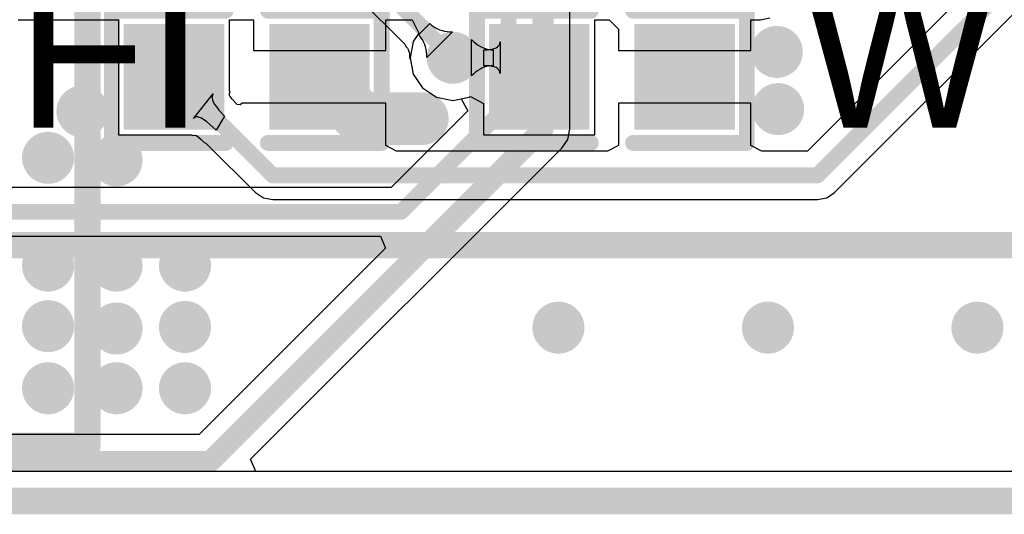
# Model space of a CAD drawing. Header units: millimetres. Extents: x 6.03 to 8.53, y 10.22 to 11.81.
# Tile 35 of 58: x 7.76 to 8.13, y 10.22 to 10.41. Entities that reach past the tile are written whole.
import ezdxf

# ---------------------------------------------------------------- set-up
doc = ezdxf.new("R2010")
doc.units = ezdxf.units.MM
doc.header["$MEASUREMENT"] = 0
for name, color, linetype in [('BottomLayer', 5, 'Continuous'), ('BottomOverlay', 54, 'Continuous'), ('KeepOutLayer', 6, 'Continuous'), ('MultiLayer', 9, 'Continuous'), ('TopLayer', 1, 'Continuous'), ('TopOverlay', 2, 'Continuous'), ('TopPaste', 8, 'Continuous'), ('TopSolder', 216, 'Continuous')]:
    doc.layers.add(name, color=color, linetype=linetype)

# ---------------------------------------------------------------- blocks, each defined once
blk = doc.blocks.new('CM4_2_B_4')
at = {"layer": 'BottomOverlay', "const_width": 0.01}
for points in [[(0.86614, 0.7874), (-1.06375, 0.7874)], [(0.44117, 0.76654), (-0.44083, 0.76654)], [(-0.44083, 0.76654), (-0.44083, 0.57754)]]:
    blk.add_lwpolyline(points, dxfattribs=at)
at = {"layer": 'BottomOverlay', "const_width": 0.005}
blk.add_lwpolyline([(-0.44333, 0.76654, 1), (-0.43833, 0.76654, 1)], format="xyb", close=True, dxfattribs=at)
blk.add_lwpolyline([(-0.44333, 0.76654, 1), (-0.43833, 0.76654, 1)], format="xyb", close=True, dxfattribs=at)
blk = doc.blocks.new('0603_35')
at = {"layer": 'TopLayer'}
for points in [[(-0.0425, -0.016), (-0.0125, -0.016), (-0.0425, 0.016), (-0.0125, 0.016)], [(0.0125, -0.016), (0.0425, -0.016), (0.0125, 0.016), (0.0425, 0.016)]]:
    blk.add_solid(points, dxfattribs=at)
at = {"layer": 'TopOverlay', "const_width": 0.006}
for points in [[(-0.051, -0.025), (-0.051, 0.025)], [(-0.051, 0.025), (-0.008, 0.025)], [(0.008, 0.025), (0.051, 0.025)], [(0.051, -0.025), (0.051, 0.025)], [(-0.051, -0.025), (-0.008, -0.025)], [(0.008, -0.025), (0.051, -0.025)]]:
    blk.add_lwpolyline(points, dxfattribs=at)
at = {"layer": 'TopOverlay', "const_width": 0.003}
for points in [[(-0.0525, 0.025, 1), (-0.0495, 0.025, 1)], [(-0.0525, 0.025, 1), (-0.0495, 0.025, 1)], [(-0.0095, 0.025, 1), (-0.0065, 0.025, 1)], [(0.0065, 0.025, 1), (0.0095, 0.025, 1)], [(0.0495, 0.025, 1), (0.0525, 0.025, 1)], [(0.0495, 0.025, 1), (0.0525, 0.025, 1)], [(-0.0525, -0.025, 1), (-0.0495, -0.025, 1)], [(-0.0525, -0.025, 1), (-0.0495, -0.025, 1)], [(-0.0095, -0.025, 1), (-0.0065, -0.025, 1)], [(0.0065, -0.025, 1), (0.0095, -0.025, 1)], [(0.0495, -0.025, 1), (0.0525, -0.025, 1)], [(0.0495, -0.025, 1), (0.0525, -0.025, 1)]]:
    blk.add_lwpolyline(points, format="xyb", close=True, dxfattribs=at)
at = {"layer": 'TopPaste'}
for points in [[(-0.0425, -0.016), (-0.0125, -0.016), (-0.0425, 0.016), (-0.0125, 0.016)], [(0.0125, -0.016), (0.0425, -0.016), (0.0125, 0.016), (0.0425, 0.016)]]:
    blk.add_solid(points, dxfattribs=at)
at = {"layer": 'TopSolder'}
for points in [[(-0.0465, -0.02), (-0.0085, -0.02), (-0.0465, 0.02), (-0.0085, 0.02)], [(0.0085, -0.02), (0.0465, -0.02), (0.0085, 0.02), (0.0465, 0.02)]]:
    blk.add_solid(points, dxfattribs=at)
blk = doc.blocks.new('0603_36')
at = {"layer": 'TopLayer'}
for points in [[(-0.0425, -0.016), (-0.0125, -0.016), (-0.0425, 0.016), (-0.0125, 0.016)], [(0.0125, -0.016), (0.0425, -0.016), (0.0125, 0.016), (0.0425, 0.016)]]:
    blk.add_solid(points, dxfattribs=at)
at = {"layer": 'TopOverlay', "const_width": 0.006}
for points in [[(-0.051, -0.025), (-0.051, 0.025)], [(-0.051, 0.025), (-0.008, 0.025)], [(0.008, 0.025), (0.051, 0.025)], [(0.051, -0.025), (0.051, 0.025)], [(-0.051, -0.025), (-0.008, -0.025)], [(0.008, -0.025), (0.051, -0.025)]]:
    blk.add_lwpolyline(points, dxfattribs=at)
at = {"layer": 'TopOverlay', "const_width": 0.003}
for points in [[(-0.0525, 0.025, 1), (-0.0495, 0.025, 1)], [(-0.0525, 0.025, 1), (-0.0495, 0.025, 1)], [(-0.0095, 0.025, 1), (-0.0065, 0.025, 1)], [(0.0065, 0.025, 1), (0.0095, 0.025, 1)], [(0.0495, 0.025, 1), (0.0525, 0.025, 1)], [(0.0495, 0.025, 1), (0.0525, 0.025, 1)], [(-0.0525, -0.025, 1), (-0.0495, -0.025, 1)], [(-0.0525, -0.025, 1), (-0.0495, -0.025, 1)], [(-0.0095, -0.025, 1), (-0.0065, -0.025, 1)], [(0.0065, -0.025, 1), (0.0095, -0.025, 1)], [(0.0495, -0.025, 1), (0.0525, -0.025, 1)], [(0.0495, -0.025, 1), (0.0525, -0.025, 1)]]:
    blk.add_lwpolyline(points, format="xyb", close=True, dxfattribs=at)
at = {"layer": 'TopPaste'}
for points in [[(-0.0425, -0.016), (-0.0125, -0.016), (-0.0425, 0.016), (-0.0125, 0.016)], [(0.0125, -0.016), (0.0425, -0.016), (0.0125, 0.016), (0.0425, 0.016)]]:
    blk.add_solid(points, dxfattribs=at)
at = {"layer": 'TopSolder'}
for points in [[(-0.0465, -0.02), (-0.0085, -0.02), (-0.0465, 0.02), (-0.0085, 0.02)], [(0.0085, -0.02), (0.0465, -0.02), (0.0085, 0.02), (0.0465, 0.02)]]:
    blk.add_solid(points, dxfattribs=at)

msp = doc.modelspace()

# ---------------------------------------------------------------- linework, layer by layer
at = {"layer": 'BottomLayer'}
for p, q in [((7.96354, 10.37067), (7.96354, 10.58753)), ((7.86431, 10.43964), (7.90132, 10.40263)), ((7.90637, 10.40632), (7.91061, 10.41056)), ((7.91061, 10.41056), (7.91126, 10.40997)), ((7.91126, 10.40997), (7.91196, 10.40944)), ((7.91196, 10.40944), (7.9127, 10.40897)), ((7.9127, 10.40897), (7.91349, 10.40856)), ((7.91349, 10.40856), (7.91432, 10.40822)), ((7.90696, 10.40567), (7.90637, 10.40632)), ((7.90749, 10.40497), (7.90696, 10.40567)), ((7.90796, 10.40423), (7.90749, 10.40497)), ((7.91919, 10.40748), (7.90945, 10.39774)), ((7.91432, 10.40822), (7.91521, 10.40795)), ((7.91521, 10.40795), (7.91613, 10.40773)), ((7.91613, 10.40773), (7.91711, 10.40759)), ((7.91711, 10.40759), (7.91813, 10.4075)), ((7.91813, 10.4075), (7.91919, 10.40748)), ((7.90132, 10.40263), (7.90158, 10.40194)), ((7.90158, 10.40194), (7.90198, 10.4015)), ((7.90198, 10.4015), (7.90215, 10.40127)), ((7.90215, 10.40127), (7.90231, 10.40101)), ((7.90231, 10.40101), (7.90246, 10.40073)), ((7.90837, 10.40344), (7.90796, 10.40423)), ((7.90871, 10.40261), (7.90837, 10.40344)), ((7.90898, 10.40172), (7.90871, 10.40261)), ((7.90919, 10.4008), (7.90898, 10.40172)), ((7.90246, 10.40073), (7.90259, 10.40041)), ((7.90259, 10.40041), (7.90271, 10.40002)), ((7.90271, 10.40002), (7.90281, 10.39958)), ((7.90281, 10.39958), (7.90289, 10.39906)), ((7.90289, 10.39906), (7.90294, 10.39847)), ((7.90294, 10.39847), (7.90296, 10.39761)), ((7.90296, 10.39761), (7.9033, 10.39682)), ((7.90934, 10.39982), (7.90919, 10.4008)), ((7.90943, 10.3988), (7.90934, 10.39982)), ((7.90945, 10.39774), (7.90943, 10.3988)), ((7.9033, 10.39682), (7.90437, 10.39146)), ((7.90437, 10.39146), (7.90787, 10.38622)), ((7.90787, 10.38622), (7.91311, 10.38271)), ((7.91311, 10.38271), (7.91929, 10.38149)), ((7.91929, 10.38149), (7.92248, 10.38212)), ((7.92248, 10.38212), (7.92495, 10.37751)), ((7.92495, 10.37751), (7.89598, 10.34854)), ((7.96277, 10.36677), (7.96354, 10.37067)), ((7.96056, 10.36346), (7.96277, 10.36677)), ((7.84289, 10.2458), (7.96056, 10.36346)), ((7.89598, 10.34854), (7.54531, 10.34854)), ((7.74014, 10.33019), (7.89192, 10.33019)), ((7.89192, 10.33019), (7.89383, 10.32557)), ((7.89383, 10.32557), (7.82341, 10.25516)), ((7.82341, 10.25516), (7.59696, 10.25516)), ((7.84481, 10.24118), (7.84289, 10.2458)), ((8.39868, 10.24118), (7.84481, 10.24118))]:
    msp.add_line(p, q, dxfattribs=at)
for points, const_width in [([(7.94035, 10.37993), (7.94035, 10.59714)], 0.006), ([(7.95335, 10.37067), (7.95335, 10.59176)], 0.008), ([(7.86811, 10.44882), (7.91929, 10.39764)], 0.006), ([(7.89978, 10.33937), (7.94035, 10.37993)], 0.006), ([(7.82764, 10.24496), (7.95335, 10.37067)], 0.008), ([(7.54531, 10.33937), (7.89978, 10.33937)], 0.006), ([(7.59274, 10.24496), (7.82764, 10.24496)], 0.008)]:
    msp.add_lwpolyline(points, dxfattribs=dict(at, const_width=const_width))
for points, const_width in [([(8.03683, 10.39985, 1), (8.04667, 10.39985, 1)], 0.00984), ([(7.91437, 10.39764, 1), (7.92421, 10.39764, 1)], 0.00984), ([(7.91779, 10.39764, 1), (7.92079, 10.39764, 1)], 0.003), ([(7.77441, 10.37736, 1), (7.78425, 10.37736, 1)], 0.00984), ([(8.03732, 10.37822, 1), (8.04717, 10.37822, 1)], 0.00984), ([(7.88248, 10.37421, 1), (7.89232, 10.37421, 1)], 0.00984), ([(7.90295, 10.37461, 1), (7.9128, 10.37461, 1)], 0.00984), ([(7.93885, 10.37993, 1), (7.94185, 10.37993, 1)], 0.003), ([(7.93885, 10.37993, 1), (7.94185, 10.37993, 1)], 0.003), ([(7.95135, 10.37067, 1), (7.95535, 10.37067, 1)], 0.004), ([(7.95135, 10.37067, 1), (7.95535, 10.37067, 1)], 0.004), ([(7.76141, 10.3598, 1), (7.77125, 10.3598, 1)], 0.00984), ([(7.78728, 10.35885, 1), (7.79712, 10.35885, 1)], 0.00984), ([(7.89828, 10.33937, 1), (7.90128, 10.33937, 1)], 0.003), ([(7.89828, 10.33937, 1), (7.90128, 10.33937, 1)], 0.003), ([(7.76141, 10.31903, 1), (7.77125, 10.31903, 1)], 0.00984), ([(7.78728, 10.31903, 1), (7.79712, 10.31903, 1)], 0.00984), ([(7.81314, 10.31903, 1), (7.82299, 10.31903, 1)], 0.00984), ([(7.76141, 10.29613, 1), (7.77125, 10.29613, 1)], 0.00984), ([(7.78728, 10.29524, 1), (7.79712, 10.29524, 1)], 0.00984), ([(7.81314, 10.29583, 1), (7.82299, 10.29583, 1)], 0.00984), ([(7.9543, 10.29557, 1), (7.96414, 10.29557, 1)], 0.00984), ([(8.03348, 10.29557, 1), (8.04332, 10.29557, 1)], 0.00984), ([(8.11266, 10.29557, 1), (8.1225, 10.29557, 1)], 0.00984), ([(7.76141, 10.27264, 1), (7.77125, 10.27264, 1)], 0.00984), ([(7.78728, 10.27264, 1), (7.79712, 10.27264, 1)], 0.00984), ([(7.81314, 10.27264, 1), (7.82299, 10.27264, 1)], 0.00984), ([(7.82564, 10.24496, 1), (7.82964, 10.24496, 1)], 0.004), ([(7.82564, 10.24496, 1), (7.82964, 10.24496, 1)], 0.004)]:
    msp.add_lwpolyline(points, format="xyb", close=True, dxfattribs=dict(at, const_width=const_width))
at = {"layer": 'KeepOutLayer', "const_width": 0.01}
msp.add_lwpolyline([(6.47307, 10.22996), (8.40373, 10.22996)], dxfattribs=at)
at = {"layer": 'MultiLayer', "const_width": 0.00984}
for points in [[(8.03683, 10.39985, 1), (8.04667, 10.39985, 1)], [(7.91437, 10.39764, 1), (7.92421, 10.39764, 1)], [(7.77441, 10.37736, 1), (7.78425, 10.37736, 1)], [(8.03732, 10.37822, 1), (8.04717, 10.37822, 1)], [(7.88248, 10.37421, 1), (7.89232, 10.37421, 1)], [(7.90295, 10.37461, 1), (7.9128, 10.37461, 1)], [(7.76141, 10.3598, 1), (7.77125, 10.3598, 1)], [(7.78728, 10.35885, 1), (7.79712, 10.35885, 1)], [(7.76141, 10.31903, 1), (7.77125, 10.31903, 1)], [(7.78728, 10.31903, 1), (7.79712, 10.31903, 1)], [(7.81314, 10.31903, 1), (7.82299, 10.31903, 1)], [(7.76141, 10.29613, 1), (7.77125, 10.29613, 1)], [(7.78728, 10.29524, 1), (7.79712, 10.29524, 1)], [(7.81314, 10.29583, 1), (7.82299, 10.29583, 1)], [(7.9543, 10.29557, 1), (7.96414, 10.29557, 1)], [(8.03348, 10.29557, 1), (8.04332, 10.29557, 1)], [(8.11266, 10.29557, 1), (8.1225, 10.29557, 1)], [(7.76141, 10.27264, 1), (7.77125, 10.27264, 1)], [(7.78728, 10.27264, 1), (7.79712, 10.27264, 1)], [(7.81314, 10.27264, 1), (7.82299, 10.27264, 1)]]:
    msp.add_lwpolyline(points, format="xyb", close=True, dxfattribs=at)
at = {"layer": 'TopLayer'}
for p, q in [((8.16143, 10.47047), (8.05329, 10.36233)), ((8.06358, 10.34666), (8.17709, 10.46018)), ((8.0356, 10.41198), (8.03911, 10.41268)), ((7.75506, 10.41198), (7.79293, 10.41198)), ((7.79293, 10.41198), (7.79293, 10.36843)), ((7.83493, 10.3858), (7.83493, 10.41198)), ((7.83493, 10.41198), (7.84393, 10.41198)), ((7.84393, 10.41198), (7.84393, 10.40043)), ((7.89393, 10.40043), (7.89393, 10.41198)), ((7.89393, 10.41198), (7.90393, 10.41198)), ((7.90393, 10.41198), (7.90648, 10.40698)), ((7.97293, 10.36843), (7.97293, 10.41198)), ((7.97293, 10.41198), (7.9784, 10.41198)), ((7.9784, 10.41198), (7.98193, 10.40845)), ((8.03193, 10.40043), (8.03193, 10.41198)), ((8.03193, 10.41198), (8.0356, 10.41198)), ((7.90648, 10.40698), (7.90437, 10.40382)), ((7.98193, 10.40845), (7.98193, 10.40043)), ((7.90437, 10.40382), (7.90314, 10.39764)), ((7.92632, 10.39075), (7.92632, 10.40453)), ((7.92632, 10.40453), (7.92709, 10.40379)), ((7.92709, 10.40379), (7.92787, 10.40313)), ((7.92787, 10.40313), (7.92866, 10.40254)), ((7.92866, 10.40254), (7.92947, 10.40204)), ((7.92947, 10.40204), (7.93029, 10.40161)), ((7.93029, 10.40161), (7.93112, 10.40126)), ((7.93112, 10.40126), (7.93196, 10.40099)), ((7.93417, 10.40091), (7.93497, 10.40112)), ((7.93497, 10.40112), (7.93564, 10.40139)), ((7.93564, 10.40139), (7.93619, 10.40172)), ((7.93619, 10.40172), (7.93662, 10.40211)), ((7.93662, 10.40211), (7.93693, 10.40256)), ((7.93693, 10.40256), (7.93711, 10.40307)), ((7.93711, 10.40307), (7.93717, 10.40364)), ((7.93717, 10.40364), (7.93717, 10.39164)), ((7.84393, 10.40043), (7.89393, 10.40043)), ((7.90314, 10.39764), (7.90437, 10.39146)), ((7.93105, 10.40064), (7.93222, 10.40067)), ((7.93105, 10.39464), (7.93105, 10.40064)), ((7.93196, 10.40099), (7.93282, 10.40079)), ((7.93222, 10.40067), (7.93326, 10.40076)), ((7.93282, 10.40079), (7.93369, 10.40068)), ((7.93326, 10.40076), (7.93417, 10.40091)), ((7.93369, 10.40068), (7.93457, 10.40064)), ((7.93457, 10.40064), (7.93457, 10.39464)), ((7.98193, 10.40043), (8.03193, 10.40043)), ((7.93029, 10.39367), (7.92947, 10.39324)), ((7.93112, 10.39402), (7.93029, 10.39367)), ((7.93222, 10.39461), (7.93105, 10.39464)), ((7.93196, 10.39429), (7.93112, 10.39402)), ((7.93282, 10.39448), (7.93196, 10.39429)), ((7.93326, 10.39452), (7.93222, 10.39461)), ((7.93369, 10.3946), (7.93282, 10.39448)), ((7.93417, 10.39437), (7.93326, 10.39452)), ((7.93457, 10.39464), (7.93369, 10.3946)), ((7.93497, 10.39416), (7.93417, 10.39437)), ((7.93564, 10.39389), (7.93497, 10.39416)), ((7.93619, 10.39356), (7.93564, 10.39389)), ((7.90437, 10.39146), (7.90787, 10.38622)), ((7.92709, 10.39149), (7.92632, 10.39075)), ((7.92787, 10.39215), (7.92709, 10.39149)), ((7.92866, 10.39273), (7.92787, 10.39215)), ((7.92947, 10.39324), (7.92866, 10.39273)), ((7.93662, 10.39317), (7.93619, 10.39356)), ((7.93693, 10.39272), (7.93662, 10.39317)), ((7.93711, 10.39221), (7.93693, 10.39272)), ((7.93717, 10.39164), (7.93711, 10.39221)), ((7.90787, 10.38622), (7.91311, 10.38271)), ((7.82133, 10.37467), (7.82869, 10.38404)), ((7.82841, 10.38354), (7.82829, 10.38296)), ((7.82829, 10.38296), (7.82832, 10.38231)), ((7.82869, 10.38404), (7.82841, 10.38354)), ((7.83495, 10.38577), (7.83493, 10.3858)), ((7.83493, 10.38562), (7.83495, 10.38577)), ((7.83493, 10.38518), (7.83493, 10.38562)), ((7.83514, 10.38481), (7.83493, 10.38518)), ((7.83493, 10.38407), (7.83514, 10.38481)), ((7.83493, 10.38329), (7.83493, 10.38407)), ((7.83527, 10.38281), (7.83493, 10.38329)), ((7.83582, 10.38212), (7.83527, 10.38281)), ((7.91311, 10.38271), (7.91929, 10.38149)), ((7.91929, 10.38149), (7.92547, 10.38271)), ((7.92547, 10.38271), (7.92593, 10.38302)), ((7.92593, 10.38302), (7.93093, 10.38035)), ((7.82832, 10.38231), (7.82852, 10.38157)), ((7.82852, 10.38157), (7.82888, 10.38076)), ((7.82888, 10.38076), (7.82939, 10.37988)), ((7.82939, 10.37988), (7.83007, 10.37891)), ((7.83007, 10.37891), (7.8309, 10.37787)), ((7.83781, 10.37997), (7.83582, 10.38212)), ((7.83897, 10.37985), (7.83781, 10.37997)), ((7.83967, 10.38043), (7.83897, 10.37985)), ((7.89393, 10.38043), (7.83967, 10.38043)), ((7.89393, 10.36443), (7.89393, 10.38043)), ((7.93093, 10.38035), (7.93093, 10.36843)), ((8.03193, 10.38043), (7.98193, 10.38043)), ((7.98193, 10.38043), (7.98193, 10.36443)), ((8.03193, 10.36443), (8.03193, 10.38043)), ((7.82174, 10.37505), (7.82133, 10.37467)), ((7.82225, 10.37524), (7.82174, 10.37505)), ((7.82285, 10.37525), (7.82225, 10.37524)), ((7.82356, 10.37508), (7.82285, 10.37525)), ((7.82436, 10.37474), (7.82356, 10.37508)), ((7.83306, 10.37555), (7.82981, 10.37031)), ((7.8309, 10.37787), (7.83306, 10.37555)), ((7.82525, 10.37421), (7.82436, 10.37474)), ((7.82625, 10.3735), (7.82525, 10.37421)), ((7.82853, 10.37155), (7.82625, 10.3735)), ((7.82981, 10.37031), (7.82853, 10.37155)), ((7.79293, 10.36843), (7.82048, 10.36843)), ((7.82048, 10.36843), (7.821, 10.36819)), ((7.821, 10.36819), (7.82154, 10.36838)), ((7.82154, 10.36838), (7.8221, 10.36822)), ((7.8221, 10.36822), (7.8223, 10.36834)), ((7.8223, 10.36834), (7.82415, 10.36675)), ((7.93093, 10.36843), (7.97293, 10.36843)), ((7.82415, 10.36675), (7.8253, 10.36564)), ((7.8253, 10.36564), (7.82597, 10.36538)), ((7.82597, 10.36538), (7.8264, 10.36479)), ((7.8264, 10.36479), (7.82664, 10.36475)), ((7.82664, 10.36475), (7.84473, 10.34666)), ((7.89806, 10.36233), (7.89393, 10.36443)), ((7.98193, 10.36443), (7.97781, 10.36233)), ((8.03606, 10.36233), (8.03193, 10.36443)), ((7.97781, 10.36233), (7.89806, 10.36233)), ((8.05329, 10.36233), (8.03606, 10.36233)), ((7.84473, 10.34666), (7.84771, 10.34467)), ((8.0606, 10.34467), (8.06358, 10.34666)), ((7.84771, 10.34467), (7.85122, 10.34397)), ((7.85122, 10.34397), (8.05709, 10.34397)), ((8.05709, 10.34397), (8.0606, 10.34467)), ((8.39868, 10.24118), (7.54573, 10.24118))]:
    msp.add_line(p, q, dxfattribs=at)
for points, const_width in [([(8.05709, 10.35315), (8.17061, 10.46667)], 0.006), ([(7.86893, 10.39043), (7.88476, 10.37461)], 0.02), ([(7.91929, 10.39764), (7.94473, 10.39764)], 0.006), ([(7.94473, 10.39764), (7.95193, 10.39043)], 0.006), ([(7.81393, 10.39043), (7.85122, 10.35315)], 0.006), ([(7.88476, 10.37461), (7.90748, 10.37461)], 0.02), ([(7.85122, 10.35315), (8.05709, 10.35315)], 0.006)]:
    msp.add_lwpolyline(points, dxfattribs=dict(at, const_width=const_width))
for points, const_width in [([(8.03683, 10.39985, 1), (8.04667, 10.39985, 1)], 0.00984), ([(7.91437, 10.39764, 1), (7.92421, 10.39764, 1)], 0.00984), ([(7.86393, 10.39043, 1), (7.87393, 10.39043, 1)], 0.01), ([(7.91779, 10.39764, 1), (7.92079, 10.39764, 1)], 0.003), ([(7.94323, 10.39764, 1), (7.94623, 10.39764, 1)], 0.003), ([(7.94323, 10.39764, 1), (7.94623, 10.39764, 1)], 0.003), ([(7.81243, 10.39043, 1), (7.81543, 10.39043, 1)], 0.003), ([(7.95043, 10.39043, 1), (7.95343, 10.39043, 1)], 0.003), ([(7.77441, 10.37736, 1), (7.78425, 10.37736, 1)], 0.00984), ([(8.03732, 10.37822, 1), (8.04717, 10.37822, 1)], 0.00984), ([(7.87976, 10.37461, 1), (7.88976, 10.37461, 1)], 0.01), ([(7.87976, 10.37461, 1), (7.88976, 10.37461, 1)], 0.01), ([(7.88248, 10.37421, 1), (7.89232, 10.37421, 1)], 0.00984), ([(7.90248, 10.37461, 1), (7.91248, 10.37461, 1)], 0.01), ([(7.90295, 10.37461, 1), (7.9128, 10.37461, 1)], 0.00984), ([(7.76141, 10.3598, 1), (7.77125, 10.3598, 1)], 0.00984), ([(7.78728, 10.35885, 1), (7.79712, 10.35885, 1)], 0.00984), ([(7.84972, 10.35315, 1), (7.85272, 10.35315, 1)], 0.003), ([(7.84972, 10.35315, 1), (7.85272, 10.35315, 1)], 0.003), ([(8.05559, 10.35315, 1), (8.05859, 10.35315, 1)], 0.003), ([(8.05559, 10.35315, 1), (8.05859, 10.35315, 1)], 0.003), ([(7.76141, 10.31903, 1), (7.77125, 10.31903, 1)], 0.00984), ([(7.78728, 10.31903, 1), (7.79712, 10.31903, 1)], 0.00984), ([(7.81314, 10.31903, 1), (7.82299, 10.31903, 1)], 0.00984), ([(7.76141, 10.29613, 1), (7.77125, 10.29613, 1)], 0.00984), ([(7.78728, 10.29524, 1), (7.79712, 10.29524, 1)], 0.00984), ([(7.81314, 10.29583, 1), (7.82299, 10.29583, 1)], 0.00984), ([(7.9543, 10.29557, 1), (7.96414, 10.29557, 1)], 0.00984), ([(8.03348, 10.29557, 1), (8.04332, 10.29557, 1)], 0.00984), ([(8.11266, 10.29557, 1), (8.1225, 10.29557, 1)], 0.00984), ([(7.76141, 10.27264, 1), (7.77125, 10.27264, 1)], 0.00984), ([(7.78728, 10.27264, 1), (7.79712, 10.27264, 1)], 0.00984), ([(7.81314, 10.27264, 1), (7.82299, 10.27264, 1)], 0.00984)]:
    msp.add_lwpolyline(points, format="xyb", close=True, dxfattribs=dict(at, const_width=const_width))
at = {"layer": 'TopOverlay', "const_width": 0.01}
msp.add_lwpolyline([(7.62205, 10.32677), (8.19882, 10.32677)], dxfattribs=at)

# ---------------------------------------------------------------- block references
for name, p, rotation in [('CM4_2_B_4', (7.34037, 11.01738), 180), ('0603_36', (7.84143, 10.39043), 360), ('0603_35', (7.97943, 10.39043), 360)]:
    msp.add_blockref(name, p, dxfattribs=dict(rotation=rotation))

# ---------------------------------------------------------------- texts
at = {"layer": 'TopOverlay'}
for s, p in [('WIFI', (7.65627, 10.37123)), ('WP', (8.05034, 10.37123))]:
    msp.add_text(s, height=0.06, rotation=360, dxfattribs=at).set_placement(p)

doc.saveas('drawing.dxf')
